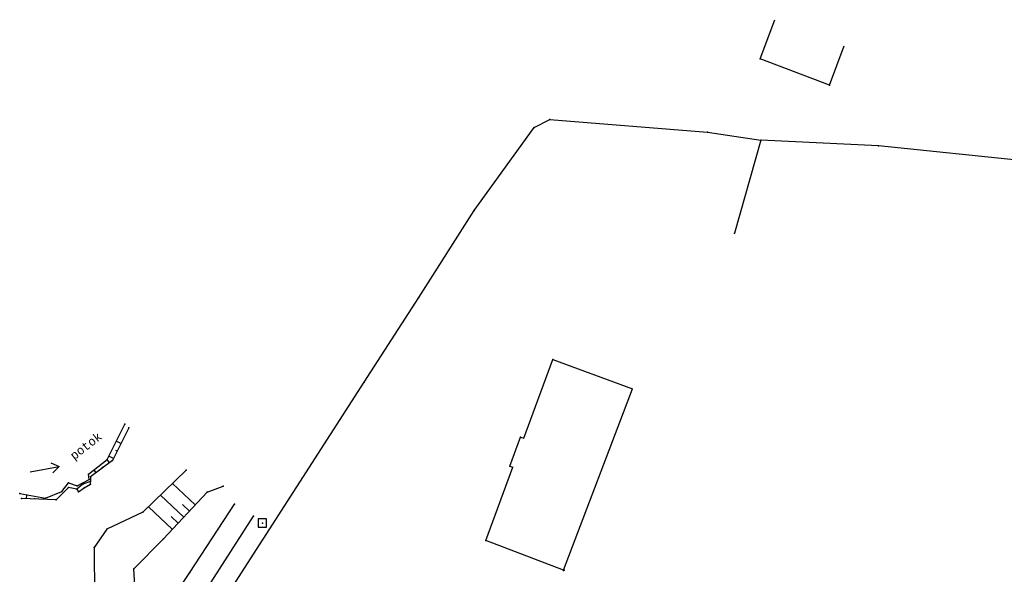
# Model space of a CAD drawing. Extents: x -607893402 to -606472477, y -1001733938 to -1001014811.
# Tile 18 of 23: x -607846150 to -607728530, y -1001273410 to -1001207173. Entities that reach past the tile are written whole.
import ezdxf
from ezdxf.enums import TextEntityAlignment as Align

# ---------------------------------------------------------------- set-up
doc = ezdxf.new("R2010")
doc.units = 0
doc.header["$MEASUREMENT"] = 0
doc.layers.add('ELEKTRIKA', color=3, linetype='EL_VEDENI_NN_PODZ', lineweight=50)
doc.layers.add('polohopis', color=7, linetype='CONTINUOUS')
doc.styles.add('MONOTXT', font='MONOTXT', dxfattribs={"height": 0.2})
doc.linetypes.add('EL_VEDENI_NN_PODZ', pattern='A,35,-15,[109,CADKON.SHX,S=5,R=0,X=0,Y=0],-50', length=100)

msp = doc.modelspace()

# ---------------------------------------------------------------- linework, layer by layer
at = {"layer": 'ELEKTRIKA', "color": 4, "linetype": 'Continuous'}
msp.add_circle((-607781160, -1001272910), 28, dxfattribs=at)
at = {"layer": 'polohopis'}
for p, q in [((-607757710, -1001211850), (-607755942, -1001207173)), ((-607749430, -1001214980), (-607747662, -1001210303)), ((-607749430, -1001214980), (-607757710, -1001211850)), ((-607784700, -1001220050), (-607782810, -1001219110)), ((-607782810, -1001219110), (-607763990, -1001220590)), ((-607791860, -1001229970), (-607784700, -1001220050)), ((-607763990, -1001220590), (-607757610, -1001221580)), ((-607757610, -1001221580), (-607760770, -1001232670)), ((-607743540, -1001222220), (-607757610, -1001221580)), ((-607714260, -1001225250), (-607743540, -1001222220)), ((-607798480, -1001240340), (-607791860, -1001229970)), ((-607805000, -1001250480), (-607798480, -1001240340)), ((-607785919, -1001257167), (-607782470, -1001247770)), ((-607782470, -1001247770), (-607772929.4, -1001251272)), ((-607821070, -1001275480), (-607805000, -1001250480)), ((-607781200, -1001272910), (-607772929.4, -1001251272)), ((-607835690, -1001259710), (-607833600, -1001255460)), ((-607833130, -1001255900), (-607835070, -1001259820)), ((-607834068, -1001257795), (-607834615, -1001257524)), ((-607787590, -1001260480), (-607786320, -1001257020)), ((-607786320, -1001257020), (-607785919, -1001257167)), ((-607834511, -1001258691), (-607834675, -1001258610)), ((-607837940, -1001261460), (-607835690, -1001259710)), ((-607835070, -1001259820), (-607837690, -1001261770)), ((-607835416, -1001260078), (-607835690, -1001259710)), ((-607834955, -1001259588), (-607835498, -1001259319)), ((-607844891.9, -1001261160.3), (-607841447, -1001260542)), ((-607842412, -1001260084.3), (-607841447, -1001260542)), ((-607841447, -1001260542), (-607842192.8, -1001261305.8)), ((-607837021, -1001261272), (-607837269, -1001260938)), ((-607836218, -1001260675), (-607836297, -1001260570)), ((-607826250, -1001260960), (-607831420, -1001265980)), ((-607790460, -1001269370), (-607787244, -1001260607)), ((-607787590, -1001260480), (-607787244, -1001260607)), ((-607839270, -1001262860), (-607837870, -1001262090)), ((-607837710, -1001262310), (-607838610, -1001262640)), ((-607837870, -1001262090), (-607837940, -1001261460)), ((-607837690, -1001261770), (-607837710, -1001262310)), ((-607837680, -1001262650), (-607837710, -1001262310)), ((-607840320, -1001263050), (-607841790, -1001264520)), ((-607841120, -1001263540), (-607840310, -1001262500)), ((-607839310, -1001263230), (-607840320, -1001263050)), ((-607840310, -1001262500), (-607839270, -1001262860)), ((-607838610, -1001262640), (-607839310, -1001263230)), ((-607839310, -1001263230), (-607839130, -1001263550)), ((-607839130, -1001263550), (-607838450, -1001263070)), ((-607838450, -1001263070), (-607837680, -1001262650)), ((-607825171, -1001265125), (-607827893, -1001262555)), ((-607823750, -1001263620), (-607821860, -1001262880)), ((-607846150, -1001263770), (-607843070, -1001264320)), ((-607841790, -1001264520), (-607845940, -1001264370)), ((-607845326, -1001264392), (-607845309, -1001263920)), ((-607844326, -1001264428), (-607844323, -1001264329)), ((-607843327, -1001264464), (-607843320, -1001264275)), ((-607843070, -1001264320), (-607841120, -1001263540)), ((-607826544, -1001266579), (-607829329, -1001263950)), ((-607828980, -1001269160), (-607823750, -1001263620)), ((-607827917, -1001268034), (-607830766, -1001265345)), ((-607825857, -1001265852), (-607826683, -1001265072)), ((-607825810, -1001273210), (-607820480, -1001265040)), ((-607831420, -1001265980), (-607835750, -1001268020)), ((-607827230, -1001267307), (-607828075, -1001266509)), ((-607823620, -1001274910), (-607818210, -1001266480)), ((-607835750, -1001268020), (-607837250, -1001270210)), ((-607832530, -1001272750), (-607828980, -1001269160)), ((-607781200, -1001272910), (-607790460, -1001269370)), ((-607837250, -1001270210), (-607837180, -1001280440)), ((-607832190, -1001278520), (-607832530, -1001272750)), ((-607829380, -1001278370), (-607825810, -1001273210))]:
    msp.add_line(p, q, dxfattribs=at)
msp.add_lwpolyline([(-607817660, -1001267800), (-607816660, -1001267800), (-607816660, -1001266800), (-607817660, -1001266800)], close=True, dxfattribs=at)
for p in [(-607757710, -1001211850), (-607749430, -1001214980), (-607782810, -1001219110), (-607784700, -1001220050), (-607763990, -1001220590), (-607757610, -1001221580), (-607743540, -1001222220), (-607791860, -1001229970), (-607760770, -1001232670), (-607798480, -1001240340), (-607782470, -1001247770), (-607805000, -1001250480), (-607833600, -1001255460), (-607833130, -1001255900), (-607786320, -1001257020), (-607835690, -1001259710), (-607835070, -1001259820), (-607826250, -1001260960), (-607787590, -1001260480), (-607837940, -1001261460), (-607837870, -1001262090), (-607837710, -1001262310), (-607837690, -1001261770), (-607840320, -1001263050), (-607840310, -1001262500), (-607839310, -1001263230), (-607839270, -1001262860), (-607838610, -1001262640), (-607838450, -1001263070), (-607837680, -1001262650), (-607821860, -1001262880), (-607846150, -1001263770), (-607845940, -1001264370), (-607843070, -1001264320), (-607841790, -1001264520), (-607841120, -1001263540), (-607839130, -1001263550), (-607823750, -1001263620), (-607820480, -1001265040), (-607831420, -1001265980), (-607818210, -1001266480), (-607835750, -1001268020), (-607817160, -1001267300), (-607828980, -1001269160), (-607790460, -1001269370), (-607837250, -1001270210), (-607832530, -1001272750), (-607825810, -1001273210), (-607781200, -1001272910)]:
    msp.add_point(p, dxfattribs=at)

# ---------------------------------------------------------------- texts
at = {"layer": 'polohopis', "style": 'MONOTXT'}
msp.add_text('potok', height=1000, rotation=37.874982, dxfattribs=at).set_placement((-607837930.8, -1001258477.5), align=Align.CENTER)

doc.saveas('drawing.dxf')
